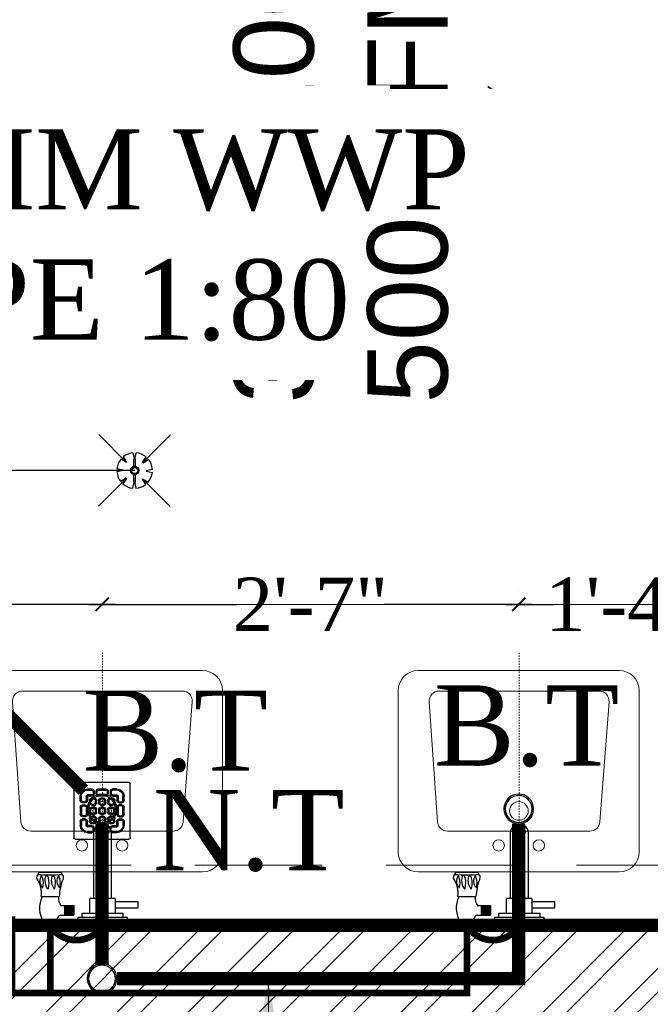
# Model space of a CAD drawing. Header units: inches. Extents: x 105152 to 158499, y 12149 to 30915.
# Tile 218 of 256: x 127166 to 127213, y 21437 to 21511. Entities that reach past the tile are written whole.
import ezdxf

# ---------------------------------------------------------------- set-up
doc = ezdxf.new("R2010")
doc.units = ezdxf.units.IN
doc.header["$MEASUREMENT"] = 0
doc.header["$PDMODE"] = 34
doc.linetypes.add('DASHED2', pattern=[0.375, 0.25, -0.125])
doc.linetypes.add('HIDDEN', pattern=[0.375, 0.25, -0.125])
for name, color, linetype, lineweight in [('AR - PLAN', 251, 'Continuous', 5), ('BEAM', 173, 'Continuous', 5), ('CENTER', 46, 'DASHED2', 9), ('COVERAGE ', 251, 'Continuous', 5), ('DRAINAGE ', 7, 'Continuous', 9), ('EXHAUST AIR DUCT', 13, 'Continuous', 35), ('FIRE', 1, 'Continuous', 25), ('FLOOR RAISE', 4, 'Continuous', 5), ('HVAC SERVICE', 1, 'Continuous', 35), ('HVAC TEXT PP', 104, 'Continuous', 20), ('PD_BRICK WALL_115', 134, 'Continuous', 30), ('PD_FIXTURE', 21, 'Continuous', 25), ('PD_HATCH', 45, 'Continuous', 9), ('PL. FICTURE', 4, 'Continuous', 25), ('PP- 50DIA Soil Waste Sewer pipe', 54, 'Continuous', 25), ('PP- 75DIA Soil Waste Sewer pipe', 90, 'Continuous', 9), ('PP-Domestic  Cold Water Supply', 5, 'Continuous', 25), ('PP-TEXT', 7, 'Continuous', 40), ('PP-WWP', 3, 'Continuous', 25), ('SH-SPRINKLAR', 1, 'Continuous', 0), ('WATER SUPPLY ', 7, 'Continuous', 9)]:
    doc.layers.add(name, color=color, linetype=linetype, lineweight=lineweight)
for name, color, linetype in [('PD_025_TEXT', 61, 'Continuous'), ('PP--DIM', 7, 'Continuous'), ('PP-SPRINKLER', 1, 'Continuous')]:
    doc.layers.add(name, color=color, linetype=linetype)
doc.styles.add('Arial', font='GOTHIC.TTF')
doc.styles.get("Standard").update_dxf_attribs({"font": 'arial.ttf', "height": 6})
doc.styles.add('style1', font='arial.ttf', dxfattribs={"height": 500})
doc.styles.add('TIMES NEW ROMAN', font='times.ttf')
doc.dimstyles.new('PP-DIM', dxfattribs={"dimtxt": 4, "dimasz": 1, "dimexe": 1, "dimexo": 1, "dimgap": 0.09, "dimtad": 0, "dimdec": 0, "dimzin": 0, "dimdsep": 46, "dimlunit": 4, "dimtxsty": 'TIMES NEW ROMAN', "dimblk": 'ARCHTICK', "dimcen": 0.09, "dimdle": 1, "dimclrd": 256, "dimclre": 256, "dimclrt": 256, "dimadec": 0, "dimazin": 0, "dimtfac": 1, "dimtdec": 4, "dimtofl": 0, "dimtmove": 1, "dimatfit": 3, "dimfxl": 1, "dimtolj": 1, "dimtzin": 0, "dimlwd": -1, "dimlwe": -1, "dimarcsym": 0})

# ---------------------------------------------------------------- blocks, each defined once
blk = doc.blocks.new('PP-CEILING PENDANT')
at = {"layer": 'COVERAGE ', "color": 8, "lineweight": 5}
blk.add_circle((0, 0), 1700, dxfattribs=at)
at = {"layer": 'SH-SPRINKLAR', "lineweight": -3}
for p, q in [((-16.9, 17), (-75.6, 75.8)), ((17.2, 16.7), (75.4, 75)), ((-17.1, 16.7), (-28.7, 24.1)), ((-16.6, 17.3), (-23.9, 28.9)), ((-0.4, 24), (-3.4, 37.3)), ((-1.5, 8.9), (-1.5, 23.9)), ((0.6, 24), (3.5, 37.3)), ((1.5, 8.9), (1.5, 23.9)), ((16.8, 17.2), (24.1, 28.7)), ((17.6, 16.3), (29.1, 23.7)), ((-24, 0.1), (-37.4, -2.9)), ((-24, 0.8), (-37.3, 3.8)), ((23.9, -0.1), (37.4, 2.9)), ((-17.5, -16.3), (-76.5, -75.3)), ((-17.8, -16.1), (-29.3, -23.4)), ((-17.3, -16.6), (-24.7, -28.2)), ((-1.5, -23.9), (-1.5, -8.9)), ((1.5, -23.9), (1.5, -8.9)), ((15.8, -18), (23.1, -29.5)), ((16.2, -17.7), (74.6, -76.1)), ((16.6, -17.3), (28.2, -24.7)), ((23.9, -1.3), (37.3, -4.2)), ((-1.5, -23.9), (-4.5, -37.2)), ((-0.6, -24), (2.3, -37.4))]:
    blk.add_line(p, q, dxfattribs=at)
for centre, major_axis, start_param, end_param in [((0, 0), (26.5, 26.5), 1.657505, 2.255676), ((0, 0), (-26.5, 26.5), 5.588406, 6.189787), ((0, 23.4), (1.12, 1.12), 5.863873, 8.273293), ((0, 0), (-26.5, 26.5), 4.798644, 5.40368), ((0, 0), (26.5, 26.5), 5.57395, 6.180955), ((0, 0), (0.02, 8.87), 5.497787, 11.780972), ((0, 0), (0.02, 6.56), 5.497787, 11.780972), ((0, 0), (-26.5, 26.5), 0.862204, 1.45951), ((0, 0), (26.5, 26.5), 4.778634, 5.384791), ((0, 0), (-26.5, 26.5), 1.637496, 2.236801), ((0, -23.4), (1.12, 1.12), 2.722281, 5.131701), ((0, 0), (-26.5, 26.5), 2.418515, 3.021492)]:
    blk.add_ellipse(centre, major_axis=major_axis, ratio=1, start_param=start_param, end_param=end_param, dxfattribs=at)
blk = doc.blocks.new('HVAC SERVICE')
at = {"layer": 'EXHAUST AIR DUCT'}
for p, q in [((1016.865, -57.898, 0), (1016.865, -121.677, 0)), ((1028.865, -57.898, 0), (1028.865, -121.677, 0)), ((1032.563, -99.106, 0), (1028.865, -96.627, 0)), ((1028.865, -105.106, 0), (1028.865, -99.106, 0)), ((1094.52, -99.106, 0), (1032.563, -99.106, 0)), ((1032.563, -105.106, 0), (1032.563, -99.106, 0)), ((1094.52, -105.106, 0), (1028.865, -105.106, 0))]:
    blk.add_line(p, q, dxfattribs=at)
at = {"layer": 'HVAC TEXT PP', "insert": (1010.123, -120.49, 0), "char_height": 6, "attachment_point": 1, "rotation": 90, "bg_fill": 2}
blk.add_mtext_dynamic_manual_height_columns('\\pxql;300X200MM\\P500 CFM ', width=135.31116, gutter_width=50, heights=[-16], dxfattribs=at)
blk = doc.blocks.new('_ArchTick')
at = {"color": 0, "linetype": 'ByBlock', "const_width": 0.15}
blk.add_lwpolyline([(-0.5, -0.5), (0.5, 0.5)], dxfattribs=at)
blk = doc.blocks.new('*D783')
at = {"layer": 'Defpoints', "color": 0}
for p in [(581.862, 190.216), (612.987, 190.216), (612.987, 190.216)]:
    blk.add_point(p, dxfattribs=at)
at = {"layer": 'PP--DIM', "ltscale": 12}
for p, q in [((581.862, 191.216), (581.862, 191.216)), ((612.987, 191.216), (612.987, 191.216)), ((580.862, 190.216), (591.92, 190.216)), ((613.987, 190.216), (602.929, 190.216))]:
    blk.add_line(p, q, dxfattribs=at)
at = {"layer": 'PP--DIM', "rotation": 180}
blk.add_blockref('_ArchTick', (581.862, 190.216), dxfattribs=at)
at = {"layer": 'PP--DIM'}
blk.add_blockref('_ArchTick', (612.987, 190.216), dxfattribs=at)
at = {"layer": 'PP--DIM', "insert": (597.425, 190.216), "char_height": 4, "attachment_point": 5, "style": 'TIMES NEW ROMAN'}
blk.add_mtext('\\A1;2\'-7"', dxfattribs=at)
blk = doc.blocks.new('*D784')
at = {"layer": 'Defpoints', "color": 0}
for p in [(612.987, 190.216), (644.108, 190.216), (644.108, 190.216)]:
    blk.add_point(p, dxfattribs=at)
at = {"layer": 'PP--DIM', "ltscale": 12}
for p, q in [((612.987, 191.216), (612.987, 191.216)), ((644.108, 191.216), (644.108, 191.216)), ((611.987, 190.216), (623.043, 190.216)), ((645.108, 190.216), (634.052, 190.216))]:
    blk.add_line(p, q, dxfattribs=at)
at = {"layer": 'PP--DIM', "rotation": 180}
blk.add_blockref('_ArchTick', (612.987, 190.216), dxfattribs=at)
at = {"layer": 'PP--DIM'}
blk.add_blockref('_ArchTick', (644.108, 190.216), dxfattribs=at)
at = {"layer": 'PP--DIM', "insert": (628.548, 190.216), "char_height": 4, "attachment_point": 5, "style": 'TIMES NEW ROMAN'}
blk.add_mtext('\\A1;2\'-7"', dxfattribs=at)
blk = doc.blocks.new('*D785')
at = {"layer": 'Defpoints', "color": 0}
for p in [(644.108, 190.216), (659.664, 190.216), (659.664, 190.216)]:
    blk.add_point(p, dxfattribs=at)
at = {"layer": 'PP--DIM', "ltscale": 12}
for p, q in [((644.108, 191.216), (644.108, 191.216)), ((659.664, 191.216), (659.664, 191.216)), ((643.108, 190.216), (646.664, 190.216)), ((660.664, 190.216), (657.108, 190.216))]:
    blk.add_line(p, q, dxfattribs=at)
at = {"layer": 'PP--DIM', "rotation": 180}
blk.add_blockref('_ArchTick', (644.108, 190.216), dxfattribs=at)
at = {"layer": 'PP--DIM'}
blk.add_blockref('_ArchTick', (659.664, 190.216), dxfattribs=at)
at = {"layer": 'PP--DIM', "insert": (651.886, 190.216), "char_height": 4, "attachment_point": 5, "style": 'TIMES NEW ROMAN'}
blk.add_mtext('\\A1;1\'-4"', dxfattribs=at)
blk = doc.blocks.new('PP-SINGLE TAP BASIN')
at = {"layer": 'CENTER', "linetype": 'DASHED2'}
blk.add_line((457.2, 0), (0, 0), dxfattribs=at)
at = {"layer": 'PL. FICTURE', "color": 4}
for p, q in [((0, 101), (0, 74.4)), ((5.9, 101), (0, 101)), ((5.9, 74.4), (5.9, 101)), ((48.4, 102.8), (48.4, 72.7)), ((89.4, 106.7), (89.4, 69.2)), ((-6.8, 78.4), (-6.8, 96.4)), ((5.8, 96.4), (-6.8, 96.4)), ((-6.8, 87.4), (0, 87.4)), ((-5.6, 96.4), (-5.6, 78.4)), ((-4.5, 96.4), (-4.5, 78.4)), ((-3.4, 96.4), (-3.4, 78.4)), ((-2.3, 96.4), (-2.3, 78.4)), ((-1.1, 96.4), (-1.1, 78.4)), ((0, 78.4), (-6.8, 78.4)), ((5.9, 78.4), (-6.8, 78.4)), ((0, 74.4), (5.9, 74.4)), ((17.1, 69.9), (17.1, 48.2)), ((33.2, 70), (33.2, 48.2)), ((33.2, 63.9), (17.1, 63.9)), ((33.2, 61.9), (17.1, 61.9)), ((33.2, 60), (17.1, 60)), ((33.2, 58), (17.1, 58)), ((33.2, 56), (17.1, 56)), ((33.2, 54.1), (17.1, 54.1)), ((33.2, 52.1), (17.1, 52.1)), ((33.2, 50.1), (17.1, 50.1)), ((33.2, 50.1), (17.1, 50.1)), ((33.2, 48.2), (17.1, 48.2))]:
    blk.add_line(p, q, dxfattribs=at)
at = {"layer": 'PL. FICTURE'}
for p, q in [((20.4, 21.2), (45.4, 21.2)), ((45.4, -21.2), (45.4, 21.2)), ((154.8, 15.2), (45.4, 15.2)), ((45.4, -15.2), (154.8, -15.2)), ((45.4, -21.2), (20.4, -21.2))]:
    blk.add_line(p, q, dxfattribs=at)
at = {"layer": 'PL. FICTURE', "linetype": 'Continuous'}
blk.add_lwpolyline([(0, 41.7), (0, -41.7), (13.1, -41.7), (13.1, 41.7)], close=True, dxfattribs=at)
at = {"layer": 'PL. FICTURE'}
for points in [[(13.1, 34.2), (20.4, 34.2), (20.4, -34.2), (13.1, -34.2)], [(39.4, -21.2), (29.4, -21.2), (29.4, -59.4), (39.4, -59.4)]]:
    blk.add_lwpolyline(points, close=True, dxfattribs=at)
at = {"layer": 'PL. FICTURE', "color": 4}
for centre, radius, start, end in [((29.4, 60.7), 45, 64.9956, 121.5797), ((53.5, 146.8), 44.3, 263.3195, 304.5359), ((74.6, 88.1), 17.1, 57.6622, 132.7666), ((71.4, 124.1), 24.9, 250.2963, 290.4807), ((80.6, 104.9), 5.77, 31.4335, 109.9133), ((78.9, 107.8), 7.06, 279.3347, 312.6985), ((439.5, 88.1), 354.5, 176.8113, 183.3087), ((91.4, 120.6), 14, 245.192, 261.5484), ((62.1, 91.8), 0.911, 112.3068, 247.6932), ((76.3, 68.5), 28.2, 90.6273, 120.998), ((71.2, 123.1), 33.5, 253.6094, 285.3435), ((76.3, 57.8), 28.2, 90.6273, 120.998), ((75.8, 75.8), 20.9, 66.6687, 89.4909), ((75.8, 65.1), 20.9, 66.6687, 89.4909), ((77.3, 97.5), 7.26, 292.6508, 339.7025), ((77.3, 86.8), 7.26, 292.6508, 339.7025), ((8.4, 67.9), 8.91, 13.5129, 106.5185), ((46.7, 49.8), 24.3, 86.0586, 123.9894), ((43.9, -19.2), 92, 68.3225, 87.2128), ((62.1, 81.1), 0.911, 112.3068, 247.6932), ((71.2, 112.4), 33.5, 253.6094, 285.3435), ((74.5, 59.5), 17.1, 57.6622, 132.7666), ((71.3, 95.5), 24.9, 250.2963, 290.4807), ((81.1, 70.7), 5.39, 233.9467, 326.4616), ((78.8, 79.2), 7.06, 279.3347, 312.6985), ((83.8, 77.9), 10.3, 279.9211, 302.8376)]:
    blk.add_arc(centre, radius, start, end, dxfattribs=at)
at = {"layer": 'PL. FICTURE'}
for radius in [15.2, 15.2, 11]:
    blk.add_arc((154.8, 0), radius, 270, 90, dxfattribs=at)
blk = doc.blocks.new('BT-PP')
for radius in [37.5, 33.8]:
    blk.add_circle((0, 0), radius)
blk = doc.blocks.new('PP-GRATING')
at = {"linetype": 'Continuous'}
for p, q in [((-53.1, -49.4), (-53.1, 49.4)), ((-49.7, 52.9), (49.7, 52.9)), ((-27.6, 40.7), (-27.6, 38.6)), ((-19.6, 40.7), (-27.6, 40.7)), ((-19.6, 38.6), (-27.6, 38.6)), ((-19.6, 38.6), (-19.6, 40.7)), ((-7.1, 38.6), (-7.1, 40.7)), ((-7.1, 40.7), (6.5, 40.7)), ((-7.1, 38.6), (6.5, 38.6)), ((6.5, 40.7), (6.5, 38.6)), ((19, 40.7), (27, 40.7)), ((19, 38.6), (19, 40.7)), ((19, 38.6), (27, 38.6)), ((27, 40.7), (27, 38.6)), ((52.6, 50), (52.6, -48.9)), ((-38.9, 27.3), (-41, 27.3)), ((-41, 27.3), (-41, 19.3)), ((-38.9, 19.3), (-41, 19.3)), ((-38.9, 27.3), (-38.9, 19.3)), ((-29.8, 19.3), (-29.8, 27.3)), ((-27.8, 27.3), (-29.8, 27.3)), ((-29.8, 19.3), (-27.8, 19.3)), ((-27.8, 19.3), (-27.8, 27.3)), ((-27.6, 29.6), (-27.6, 27.5)), ((-27.6, 29.6), (-19.6, 29.6)), ((-27.6, 27.5), (-19.6, 27.5)), ((-23.9, 14.8), (-23.9, 19.3)), ((-21.9, 19.3), (-23.9, 19.3)), ((-21.9, 14.8), (-21.9, 19.3)), ((-19.6, 27.5), (-19.6, 29.6)), ((-19.6, 23.6), (-15.1, 23.6)), ((-19.6, 21.6), (-19.6, 23.6)), ((-19.6, 21.6), (-15.1, 21.6)), ((-17.3, 31.8), (-17.3, 36.4)), ((-15.3, 36.4), (-17.3, 36.4)), ((-17.3, 31.8), (-15.3, 31.8)), ((-15.3, 31.8), (-15.3, 36.4)), ((-15.1, 23.6), (-15.1, 21.6)), ((-12.8, 19.3), (-12.8, 14.8)), ((-10.7, 19.3), (-12.8, 19.3)), ((-11.4, 36.4), (-11.4, 31.8)), ((-9.4, 36.4), (-11.4, 36.4)), ((-11.4, 31.8), (-9.4, 31.8)), ((-10.7, 19.3), (-10.7, 14.8)), ((-9.4, 36.4), (-9.4, 31.8)), ((-7.1, 29.6), (6.5, 29.6)), ((-7.1, 29.6), (-7.1, 27.5)), ((-7.1, 27.5), (6.5, 27.5)), ((-6.9, 14.8), (-6.9, 19.3)), ((-4.8, 19.3), (-6.9, 19.3)), ((-4.8, 14.8), (-4.8, 19.3)), ((-2.6, 23.6), (2, 23.6)), ((-2.6, 21.6), (-2.6, 23.6)), ((-2.6, 21.6), (2, 21.6)), ((2, 23.6), (2, 21.6)), ((4.3, 19.3), (4.3, 14.8)), ((6.3, 19.3), (4.3, 19.3)), ((6.3, 19.3), (6.3, 14.8)), ((6.5, 29.6), (6.5, 27.5)), ((8.8, 31.8), (8.8, 36.4)), ((10.9, 36.4), (8.8, 36.4)), ((8.8, 31.8), (10.9, 31.8)), ((10.2, 14.8), (10.2, 19.3)), ((12.2, 19.3), (10.2, 19.3)), ((10.9, 31.8), (10.9, 36.4)), ((12.2, 14.8), (12.2, 19.3)), ((14.5, 23.6), (19, 23.6)), ((14.5, 21.6), (14.5, 23.6)), ((14.5, 21.6), (19, 21.6)), ((14.7, 31.8), (14.7, 36.4)), ((14.7, 36.4), (16.8, 36.4)), ((16.8, 31.8), (14.7, 31.8)), ((16.8, 31.8), (16.8, 36.4)), ((27, 29.6), (19, 29.6)), ((19, 27.5), (19, 29.6)), ((27, 27.5), (19, 27.5)), ((19, 23.6), (19, 21.6)), ((21.3, 19.3), (21.3, 14.8)), ((23.4, 19.3), (21.3, 19.3)), ((23.4, 19.3), (23.4, 14.8)), ((27, 29.6), (27, 27.5)), ((27.2, 19.3), (27.2, 27.3)), ((27.2, 27.3), (29.3, 27.3)), ((29.3, 19.3), (27.2, 19.3)), ((29.3, 19.3), (29.3, 27.3)), ((38.4, 27.3), (38.4, 19.3)), ((38.4, 27.3), (40.4, 27.3)), ((38.4, 19.3), (40.4, 19.3)), ((40.4, 27.3), (40.4, 19.3)), ((-41, 6.8), (-41, -6.8)), ((-38.9, 6.8), (-41, 6.8)), ((-38.9, 6.8), (-38.9, -6.8)), ((-36.7, 17), (-32.1, 17)), ((-36.7, 17), (-36.7, 15)), ((-36.7, 15), (-32.1, 15)), ((-32.1, 11.1), (-36.7, 11.1)), ((-36.7, 11.1), (-36.7, 9.1)), ((-32.1, 9.1), (-36.7, 9.1)), ((-32.1, 9.1), (-32.1, 11.1)), ((-29.8, -6.8), (-29.8, 6.8)), ((-29.8, 6.8), (-27.8, 6.8)), ((-27.8, -6.8), (-27.8, 6.8)), ((-21.9, 14.8), (-23.9, 14.8)), ((-23.9, -2.3), (-23.9, 2.3)), ((-21.9, 2.3), (-23.9, 2.3)), ((-21.9, -2.3), (-21.9, 2.3)), ((-15.1, 12.5), (-19.6, 12.5)), ((-19.6, 12.5), (-19.6, 10.5)), ((-15.1, 10.5), (-19.6, 10.5)), ((-19.6, 6.6), (-15.1, 6.6)), ((-19.6, 4.5), (-19.6, 6.6)), ((-19.6, 4.5), (-15.1, 4.5)), ((-15.1, 12.5), (-15.1, 10.5)), ((-15.1, 6.6), (-15.1, 4.5)), ((-12.8, 14.8), (-10.7, 14.8)), ((-12.8, 2.3), (-12.8, -2.3)), ((-10.7, 2.3), (-12.8, 2.3)), ((-10.7, 2.3), (-10.7, -2.3)), ((-4.8, 14.8), (-6.9, 14.8)), ((-6.9, -2.3), (-6.9, 2.3)), ((-4.8, 2.3), (-6.9, 2.3)), ((-4.8, -2.3), (-4.8, 2.3)), ((2, 12.5), (-2.6, 12.5)), ((-2.6, 12.5), (-2.6, 10.5)), ((2, 10.5), (-2.6, 10.5)), ((-2.6, 6.6), (2, 6.6)), ((-2.6, 4.5), (-2.6, 6.6)), ((-2.6, 4.5), (2, 4.5)), ((2, 12.5), (2, 10.5)), ((2, 6.6), (2, 4.5)), ((4.3, 14.8), (6.3, 14.8)), ((4.3, 2.3), (4.3, -2.3)), ((6.3, 2.3), (4.3, 2.3)), ((6.3, 2.3), (6.3, -2.3)), ((12.2, 14.8), (10.2, 14.8)), ((10.2, -2.3), (10.2, 2.3)), ((12.2, 2.3), (10.2, 2.3)), ((12.2, -2.3), (12.2, 2.3)), ((19, 12.5), (14.5, 12.5)), ((14.5, 12.5), (14.5, 10.5)), ((19, 10.5), (14.5, 10.5)), ((14.5, 6.6), (19, 6.6)), ((14.5, 4.5), (14.5, 6.6)), ((14.5, 4.5), (19, 4.5)), ((19, 12.5), (19, 10.5)), ((19, 6.6), (19, 4.5)), ((21.3, 14.8), (23.4, 14.8)), ((21.3, 2.3), (21.3, -2.3)), ((23.4, 2.3), (21.3, 2.3)), ((23.4, 2.3), (23.4, -2.3)), ((27.2, -6.8), (27.2, 6.8)), ((29.3, 6.8), (27.2, 6.8)), ((29.3, -6.8), (29.3, 6.8)), ((36.1, 17), (31.5, 17)), ((36.1, 15), (31.5, 15)), ((31.5, 11.1), (36.1, 11.1)), ((31.5, 9.1), (31.5, 11.1)), ((31.5, 9.1), (36.1, 9.1)), ((36.1, 17), (36.1, 15)), ((36.1, 11.1), (36.1, 9.1)), ((38.4, 6.8), (38.4, -6.8)), ((38.4, 6.8), (40.4, 6.8)), ((40.4, 6.8), (40.4, -6.8)), ((-41, -6.8), (-38.9, -6.8)), ((-36.7, -9.1), (-32.1, -9.1)), ((-36.7, -9.1), (-36.7, -11.1)), ((-36.7, -11.1), (-32.1, -11.1)), ((-36.7, -17), (-36.7, -15)), ((-36.7, -15), (-32.1, -15)), ((-36.7, -17), (-32.1, -17)), ((-32.1, -9.1), (-32.1, -11.1)), ((-29.8, -6.8), (-27.8, -6.8)), ((-21.9, -2.3), (-23.9, -2.3)), ((-23.9, -19.3), (-23.9, -14.8)), ((-21.9, -14.8), (-23.9, -14.8)), ((-21.9, -19.3), (-21.9, -14.8)), ((-15.1, -4.5), (-19.6, -4.5)), ((-19.6, -4.5), (-19.6, -6.6)), ((-15.1, -6.6), (-19.6, -6.6)), ((-19.6, -10.5), (-15.1, -10.5)), ((-19.6, -12.5), (-19.6, -10.5)), ((-19.6, -12.5), (-15.1, -12.5)), ((-15.1, -4.5), (-15.1, -6.6)), ((-15.1, -10.5), (-15.1, -12.5)), ((-12.8, -2.3), (-10.7, -2.3)), ((-12.8, -14.8), (-12.8, -19.3)), ((-10.7, -14.8), (-12.8, -14.8)), ((-10.7, -14.8), (-10.7, -19.3)), ((-4.8, -2.3), (-6.9, -2.3)), ((-6.9, -19.3), (-6.9, -14.8)), ((-4.8, -14.8), (-6.9, -14.8)), ((-4.8, -19.3), (-4.8, -14.8)), ((2, -4.5), (-2.6, -4.5)), ((-2.6, -4.5), (-2.6, -6.6)), ((2, -6.6), (-2.6, -6.6)), ((-2.6, -10.5), (2, -10.5)), ((-2.6, -12.5), (-2.6, -10.5)), ((-2.6, -12.5), (2, -12.5)), ((2, -4.5), (2, -6.6)), ((2, -10.5), (2, -12.5)), ((4.3, -2.3), (6.3, -2.3)), ((4.3, -14.8), (4.3, -19.3)), ((6.3, -14.8), (4.3, -14.8)), ((6.3, -14.8), (6.3, -19.3)), ((12.2, -2.3), (10.2, -2.3)), ((10.2, -19.3), (10.2, -14.8)), ((12.2, -14.8), (10.2, -14.8)), ((12.2, -19.3), (12.2, -14.8)), ((19, -4.5), (14.5, -4.5)), ((14.5, -4.5), (14.5, -6.6)), ((19, -6.6), (14.5, -6.6)), ((14.5, -10.5), (19, -10.5)), ((14.5, -12.5), (14.5, -10.5)), ((14.5, -12.5), (19, -12.5)), ((19, -4.5), (19, -6.6)), ((19, -10.5), (19, -12.5)), ((21.3, -2.3), (23.4, -2.3)), ((21.3, -14.8), (21.3, -19.3)), ((23.4, -14.8), (21.3, -14.8)), ((23.4, -14.8), (23.4, -19.3)), ((29.3, -6.8), (27.2, -6.8)), ((36.1, -9.1), (31.5, -9.1)), ((31.5, -9.1), (31.5, -11.1)), ((36.1, -11.1), (31.5, -11.1)), ((36.1, -15), (31.5, -15)), ((36.1, -17), (31.5, -17)), ((36.1, -9.1), (36.1, -11.1)), ((36.1, -17), (36.1, -15)), ((40.4, -6.8), (38.4, -6.8)), ((-41, -27.3), (-41, -19.3)), ((-38.9, -19.3), (-41, -19.3)), ((-38.9, -27.3), (-41, -27.3)), ((-38.9, -27.3), (-38.9, -19.3)), ((-29.8, -19.3), (-27.8, -19.3)), ((-29.8, -19.3), (-29.8, -27.3)), ((-27.8, -27.3), (-29.8, -27.3)), ((-27.8, -19.3), (-27.8, -27.3)), ((-27.6, -27.5), (-19.6, -27.5)), ((-27.6, -29.6), (-27.6, -27.5)), ((-27.6, -29.6), (-19.6, -29.6)), ((-21.9, -19.3), (-23.9, -19.3)), ((-15.1, -21.6), (-19.6, -21.6)), ((-19.6, -21.6), (-19.6, -23.6)), ((-15.1, -23.6), (-19.6, -23.6)), ((-19.6, -27.5), (-19.6, -29.6)), ((-17.3, -31.8), (-17.3, -36.4)), ((-17.3, -31.8), (-15.3, -31.8)), ((-15.3, -36.4), (-17.3, -36.4)), ((-15.3, -31.8), (-15.3, -36.4)), ((-15.1, -21.6), (-15.1, -23.6)), ((-12.8, -19.3), (-10.7, -19.3)), ((-11.4, -36.4), (-11.4, -31.8)), ((-11.4, -31.8), (-9.4, -31.8)), ((-9.4, -36.4), (-11.4, -36.4)), ((-9.4, -36.4), (-9.4, -31.8)), ((-7.1, -27.5), (6.5, -27.5)), ((-7.1, -29.6), (-7.1, -27.5)), ((-7.1, -29.6), (6.5, -29.6)), ((-4.8, -19.3), (-6.9, -19.3)), ((2, -21.6), (-2.6, -21.6)), ((-2.6, -21.6), (-2.6, -23.6)), ((2, -23.6), (-2.6, -23.6)), ((2, -21.6), (2, -23.6)), ((4.3, -19.3), (6.3, -19.3)), ((6.5, -29.6), (6.5, -27.5)), ((8.8, -31.8), (8.8, -36.4)), ((8.8, -31.8), (10.9, -31.8)), ((8.8, -36.4), (10.9, -36.4)), ((12.2, -19.3), (10.2, -19.3)), ((10.9, -31.8), (10.9, -36.4)), ((19, -21.6), (14.5, -21.6)), ((14.5, -21.6), (14.5, -23.6)), ((19, -23.6), (14.5, -23.6)), ((14.7, -31.8), (14.7, -36.4)), ((16.8, -31.8), (14.7, -31.8)), ((14.7, -36.4), (16.8, -36.4)), ((16.8, -31.8), (16.8, -36.4)), ((19, -21.6), (19, -23.6)), ((27, -27.5), (19, -27.5)), ((19, -27.5), (19, -29.6)), ((27, -29.6), (19, -29.6)), ((21.3, -19.3), (23.4, -19.3)), ((27, -29.6), (27, -27.5)), ((27.2, -19.3), (27.2, -27.3)), ((29.3, -19.3), (27.2, -19.3)), ((27.2, -27.3), (29.3, -27.3)), ((29.3, -19.3), (29.3, -27.3)), ((38.4, -19.3), (40.4, -19.3)), ((38.4, -27.3), (38.4, -19.3)), ((38.4, -27.3), (40.4, -27.3)), ((40.4, -27.3), (40.4, -19.3)), ((49.2, -52.3), (-50.3, -52.3)), ((-27.6, -40.7), (-27.6, -38.6)), ((-19.6, -38.6), (-27.6, -38.6)), ((-19.6, -40.7), (-27.6, -40.7)), ((-19.6, -38.6), (-19.6, -40.7)), ((6.5, -38.6), (-7.1, -38.6)), ((-7.1, -38.6), (-7.1, -40.7)), ((6.5, -40.7), (-7.1, -40.7)), ((6.5, -38.7), (6.5, -40.7)), ((19, -38.6), (19, -40.7)), ((19, -38.6), (27, -38.6)), ((19, -40.7), (27, -40.7)), ((27, -40.7), (27, -38.6))]:
    blk.add_line(p, q, dxfattribs=at)
for centre, radius, start, end in [((-49.7, 49.4), 3.41, 90, 180), ((-27.6, 27.3), 13.4, 90, 180), ((-27.6, 27.3), 11.4, 90, 180), ((-19.6, 36.4), 4.32, 360, 90), ((-19.6, 36.4), 2.27, 360, 90), ((-7.1, 36.4), 4.32, 90, 180), ((-7.1, 36.4), 2.27, 90, 180), ((6.5, 36.4), 4.32, 360, 90), ((6.5, 36.4), 2.27, 360, 90), ((19, 36.4), 4.32, 90, 180), ((19, 36.4), 2.27, 90, 180), ((27, 27.3), 13.4, 0, 90), ((27, 27.3), 11.4, 0, 90), ((49.7, 50), 2.84, 360, 90), ((-36.7, 19.3), 4.32, 180, 270), ((-36.7, 19.3), 2.27, 180, 270), ((-32.1, 19.3), 4.32, 270, 360), ((-32.1, 19.3), 2.27, 270, 360), ((-27.6, 27.3), 2.27, 90, 180), ((-27.6, 27.3), 0.227, 90, 180), ((-19.6, 19.3), 4.32, 90, 180), ((-19.6, 19.3), 2.27, 90, 180), ((-19.6, 19.3), 2.27, 90, 180), ((-19.6, 31.8), 4.32, 270, 360), ((-19.6, 31.8), 2.27, 270, 360), ((-15.1, 19.3), 4.32, 360, 90), ((-15.1, 19.3), 2.27, 360, 90), ((-7.1, 31.8), 4.32, 180, 270), ((-7.1, 31.8), 2.27, 180, 270), ((-2.6, 19.3), 4.32, 90, 180), ((-2.6, 19.3), 2.27, 90, 180), ((-2.6, 19.3), 2.27, 90, 180), ((2, 19.3), 4.32, 360, 90), ((2, 19.3), 2.27, 360, 90), ((6.5, 31.8), 4.32, 270, 360), ((6.5, 31.8), 2.27, 270, 360), ((14.5, 19.3), 4.32, 90, 180), ((14.5, 19.3), 2.27, 90, 180), ((19, 31.8), 4.32, 180, 270), ((19, 31.8), 2.27, 180, 270), ((19, 19.3), 4.32, 360, 90), ((19, 19.3), 2.27, 360, 90), ((27, 27.3), 2.27, 0, 90), ((27, 27.3), 0.227, 0, 90), ((31.5, 19.3), 4.32, 180, 270), ((31.5, 19.3), 2.27, 180, 270), ((36.1, 19.3), 2.27, 270, 0), ((36.1, 19.3), 4.32, 270, 0), ((-36.7, 6.8), 4.32, 90, 180), ((-36.7, 6.8), 2.27, 90, 180), ((-32.1, 6.8), 4.32, 360, 90), ((-32.1, 6.8), 2.27, 360, 90), ((-19.6, 14.8), 4.32, 180, 270), ((-19.6, 2.3), 4.32, 90, 180), ((-19.6, 14.8), 2.27, 180, 270), ((-19.6, 2.3), 2.27, 90, 180), ((-19.6, 2.3), 2.27, 90, 180), ((-15.1, 14.8), 2.27, 270, 360), ((-15.1, 14.8), 4.32, 270, 0), ((-15.1, 2.3), 4.32, 360, 90), ((-15.1, 2.3), 2.27, 360, 90), ((-2.6, 14.8), 4.32, 180, 270), ((-2.6, 2.3), 4.32, 90, 180), ((-2.6, 14.8), 2.27, 180, 270), ((-2.6, 2.3), 2.27, 90, 180), ((-2.6, 2.3), 2.27, 90, 180), ((2, 14.8), 2.27, 270, 0), ((2, 14.8), 4.32, 270, 0), ((2, 2.3), 4.32, 360, 90), ((2, 2.3), 2.27, 360, 90), ((14.5, 14.8), 4.32, 180, 270), ((14.5, 2.3), 4.32, 90, 180), ((14.5, 14.8), 2.27, 180, 270), ((14.5, 2.3), 2.27, 90, 180), ((14.5, 2.3), 2.27, 90, 180), ((19, 14.8), 2.27, 270, 0), ((19, 14.8), 4.32, 270, 0), ((19, 2.3), 4.32, 360, 90), ((19, 2.3), 2.27, 360, 90), ((31.5, 6.8), 4.32, 90, 180), ((31.5, 6.8), 2.27, 90, 180), ((36.1, 6.8), 4.32, 360, 90), ((36.1, 6.8), 2.27, 360, 90), ((-36.7, -6.8), 4.32, 180, 270), ((-36.7, -19.3), 4.32, 90, 180), ((-36.7, -6.8), 2.27, 180, 270), ((-36.7, -19.3), 2.27, 90, 180), ((-32.1, -6.8), 4.32, 270, 360), ((-32.1, -6.8), 2.27, 270, 360), ((-32.1, -19.3), 4.32, 360, 90), ((-32.1, -19.3), 2.27, 360, 90), ((-19.6, -2.3), 4.32, 180, 270), ((-19.6, -14.8), 4.32, 90, 180), ((-19.6, -2.3), 2.27, 180, 270), ((-19.6, -14.8), 2.27, 90, 180), ((-19.6, -14.8), 2.27, 90, 180), ((-15.1, -2.3), 2.27, 270, 360), ((-15.1, -2.3), 4.32, 270, 0), ((-15.1, -14.8), 4.32, 360, 90), ((-15.1, -14.8), 2.27, 360, 90), ((-2.6, -2.3), 4.32, 180, 270), ((-2.6, -14.8), 4.32, 90, 180), ((-2.6, -2.3), 2.27, 180, 270), ((-2.6, -14.8), 2.27, 90, 180), ((-2.6, -14.8), 2.27, 90, 180), ((2, -2.3), 2.27, 270, 0), ((2, -2.3), 4.32, 270, 0), ((2, -14.8), 4.32, 360, 90), ((2, -14.8), 2.27, 360, 90), ((14.5, -2.3), 4.32, 180, 270), ((14.5, -14.8), 4.32, 90, 180), ((14.5, -2.3), 2.27, 180, 270), ((14.5, -14.8), 2.27, 90, 180), ((14.5, -14.8), 2.27, 90, 180), ((19, -2.3), 2.27, 270, 0), ((19, -2.3), 4.32, 270, 0), ((19, -14.8), 4.32, 360, 90), ((19, -14.8), 2.27, 360, 90), ((31.5, -6.8), 4.32, 180, 270), ((31.5, -19.3), 4.32, 90, 180), ((31.5, -6.8), 2.27, 180, 270), ((31.5, -19.3), 2.27, 90, 180), ((36.1, -6.8), 2.27, 270, 0), ((36.1, -6.8), 4.32, 270, 0), ((36.1, -19.3), 4.32, 360, 90), ((36.1, -19.3), 2.27, 360, 90), ((-27.6, -27.3), 13.4, 180, 270), ((-27.6, -27.3), 11.4, 180, 270), ((-27.6, -27.3), 2.27, 180, 270), ((-27.6, -27.3), 0.227, 180, 270), ((-19.6, -19.3), 4.32, 180, 270), ((-19.6, -19.3), 2.27, 180, 270), ((-19.6, -31.8), 4.32, 360, 90), ((-19.6, -31.8), 2.27, 360, 90), ((-19.6, -36.4), 4.32, 270, 0), ((-19.6, -36.4), 2.27, 270, 0), ((-15.1, -19.3), 2.27, 270, 360), ((-15.1, -19.3), 4.32, 270, 0), ((-7.1, -31.8), 4.32, 90, 180), ((-7.1, -36.4), 4.32, 180, 270), ((-7.1, -31.8), 2.27, 90, 180), ((-7.1, -36.4), 2.27, 180, 270), ((-2.6, -19.3), 4.32, 180, 270), ((-2.6, -19.3), 2.27, 180, 270), ((2, -19.3), 2.27, 270, 0), ((2, -19.3), 4.32, 270, 0), ((6.5, -31.8), 4.32, 360, 90), ((6.5, -31.8), 2.27, 360, 90), ((6.6, -36.4), 2.27, 269.679, 359.679), ((6.6, -36.4), 4.32, 269.679, 359.679), ((14.5, -19.3), 4.32, 180, 270), ((14.5, -19.3), 2.27, 180, 270), ((19, -31.8), 4.32, 90, 180), ((19, -36.4), 4.32, 180, 270), ((19, -31.8), 2.27, 90, 180), ((19, -36.4), 2.27, 180, 270), ((19, -19.3), 2.27, 270, 0), ((19, -19.3), 4.32, 270, 0), ((27, -27.3), 2.27, 270, 360), ((27, -27.3), 0.227, 270, 360), ((27, -27.3), 13.4, 270, 360), ((27, -27.3), 11.4, 270, 360), ((-50.7, -49.8), 2.49, 171.2591, 278.7567), ((49.2, -48.9), 3.41, 270, 360)]:
    blk.add_arc(centre, radius, start, end, dxfattribs=at)
blk = doc.blocks.new('LV')
at = {"color": 251, "lineweight": 5}
for p, q in [((-254, 510.1), (254, 510.1)), ((-304.8, 50.8), (-304.8, 459.3)), ((-201, 458), (203.1, 458)), ((304.8, 459.3), (304.8, 50.8)), ((-205.3, 127), (-226.3, 430.8)), ((228.4, 430.6), (205.5, 126.8)), ((180.2, 103.5), (-180, 103.5)), ((254, 0), (-254, 0))]:
    blk.add_line(p, q, dxfattribs=at)
for centre, radius in [((0.4, 154.3), 23.6), ((-50.8, 67.2), 14.4), ((0, 67.2), 15.3), ((50.8, 67.2), 14.4)]:
    blk.add_circle(centre, radius, dxfattribs=at)
for centre, radius, start, end in [((-254, 459.3), 50.8, 90, 180), ((254, 459.3), 50.8, 0, 90), ((-201, 432.6), 25.4, 90, 184.2016), ((203.1, 432.6), 25.4, 355.4179, 90), ((-180, 128.9), 25.4, 184.2016, 270), ((180.2, 128.9), 25.4, 270, 355.4179), ((-254, 50.8), 50.8, 180, 270), ((254, 50.8), 50.8, 270, 0)]:
    blk.add_arc(centre, radius, start, end, dxfattribs=at)
blk = doc.blocks.new('FIRST FLOOR PLAN 0')
at = {"layer": 'PD_BRICK WALL_115', "color": 251, "lineweight": 5}
blk.add_line((-18, -159.5), (-213, -159.5), dxfattribs=at)
at = {"layer": 'PD_FIXTURE', "color": 251, "lineweight": 5, "ltscale": 12}
blk.add_line((-69, -135.5), (-193.5, -135.5), dxfattribs=at)
at = {"layer": 'PD_FIXTURE', "color": 251, "ltscale": 12, "xscale": 0.0295236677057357, "yscale": 0.0295236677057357, "zscale": 0.0295236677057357}
for p in [(-115.687, -155.5), (-84.562, -155.5)]:
    blk.add_blockref('LV', p, dxfattribs=at)
at = {"layer": 'PD_025_TEXT', "color": 251, "insert": (-227.89, -102.88), "char_height": 3, "width": 128.49522, "attachment_point": 1, "style": 'style1', "bg_fill": 2}
blk.add_mtext('\\pxqc;GENTS TOILET\\P19\'9" X 12\'6"', dxfattribs=at)
at = {"layer": 'PD_HATCH', "lineweight": 5}
h = blk.add_hatch(dxfattribs=at)
h.set_pattern_fill('ANSI32', color=251, scale=10)
h.set_pattern_definition([(45, (-1110.15, -834.2493), (-2.65165, 2.65165), []), (45, (-1108.3824, -834.2493), (-2.65165, 2.65165), [])])
h.paths.add_polyline_path([(-1107, -791.5), (-1116, -791.5), (-1116, -873), (-1107, -873)])
h.paths.add_polyline_path([(-745.5, -939), (-915, -939), (-915, -948), (-745.5, -948)])
h.paths.add_polyline_path([(-561, -939), (-730.5, -939), (-730.5, -948), (-561, -948)])
h.paths.add_polyline_path([(-1107, -75), (-1116, -75), (-1116, -156.5), (-1107, -156.5)])
h.paths.add_polyline_path([(-1107, -171.5), (-1116, -171.5), (-1116, -311.5), (-1107, -311.5)])
h.paths.add_polyline_path([(-1107, -326.5), (-1116, -326.5), (-1116, -466.5), (-1107, -466.5)])
h.paths.add_polyline_path([(-1107, -481.5), (-1116, -481.5), (-1116, -621.5), (-1107, -621.5)])
h.paths.add_polyline_path([(-1107, -636.5), (-1116, -636.5), (-1116, -776.5), (-1107, -776.5)])
h.paths.add_polyline_path([(-15, 0), (-181.5, 0), (-181.5, -9), (-15, -9)])
h.paths.add_polyline_path([(-196.5, 0), (-361.5, 0), (-361.5, -9), (-196.5, -9)])
h.paths.add_polyline_path([(-376.5, 0), (-546, 0), (-546, -9), (-376.5, -9)])
h.paths.add_polyline_path([(-561, 0), (-730.5, 0), (-730.5, -9), (-561, -9)])
h.paths.add_polyline_path([(-930, 0), (-1041, 0), (-1041, -9), (-930, -9)])
h.paths.add_polyline_path([(-1056, 0), (-1116, 0), (-1116, -60), (-1107, -60), (-1107, -9), (-1056, -9)])
h.paths.add_polyline_path([(-1107, -888), (-1116, -888), (-1116, -948), (-1056, -948), (-1056, -939), (-1107, -939)])
h.paths.add_polyline_path([(-930, -939), (-1041, -939), (-1041, -948), (-930, -948)])
h.paths.add_polyline_path([(-521.25, -939), (-546, -939), (-546, -948), (-521.25, -948)])
h.paths.add_polyline_path([(-376.5, -939), (-401.25, -939), (-401.25, -948), (-376.5, -948)])
h.paths.add_polyline_path([(-339, -939), (-361.5, -939), (-361.5, -948), (-339, -948)])
h.paths.add_polyline_path([(-196.5, -939), (-219, -939), (-219, -948), (-196.5, -948)])
h.paths.add_polyline_path([(-159, -939), (-181.5, -939), (-181.5, -948), (-159, -948)])
h.paths.add_polyline_path([(-15, -939), (-39, -939), (-39, -948), (-15, -948)])
h.paths.add_polyline_path([(0, -930), (-9, -930)])
h.paths.add_polyline_path([(0, -791.5), (-9, -791.5), (-9, -930), (0, -930)])
h.paths.add_polyline_path([(0, -636.5), (-9, -636.5), (-9, -776.5), (0, -776.5)])
h.paths.add_polyline_path([(0, -326.5), (-9, -326.5), (-9, -621.5), (0, -621.5)])
h.paths.add_polyline_path([(0, -18), (-9, -18), (-9, -156.5), (0, -156.5)])
h.paths.add_polyline_path([(-18, -159.5), (-123, -159.5), (-123, -168.5), (-18, -168.5)])
h.paths.add_polyline_path([(-123, -171.5), (-132, -171.5), (-132, -249.5), (-123, -249.5)])
h.paths.add_polyline_path([(-132, -159.5), (-204, -159.5), (-204, -168.5), (-132, -168.5)])
h.paths.add_polyline_path([(-204, -171.5), (-213, -171.5), (-213, -249.5), (-204, -249.5)])
h.paths.add_polyline_path([(-213, -159.5), (-294, -159.5), (-294, -261.5), (-267, -261.5), (-267, -252.5), (-285, -252.5), (-285, -168.5), (-213, -168.5)])
h.paths.add_polyline_path([(-213, -252.5), (-231, -252.5), (-231, -261.5), (-213, -261.5)], flags=17)
h.paths.add_polyline_path([(-186, -252.5), (-204, -252.5), (-204, -261.5), (-186, -261.5)])
h.paths.add_polyline_path([(-132, -252.5), (-150, -252.5), (-150, -261.5), (-132, -261.5)])
h.paths.add_polyline_path([(-123, -261.5), (-132, -261.5), (-132, -324.5), (-123, -324.5)])
h.paths.add_polyline_path([(0, -310.5), (-9, -310.5), (-9, -311.5), (0, -311.5)])
h.paths.add_polyline_path([(0, -171.5), (-9, -171.5), (-9, -190.5), (0, -190.5)])
h.paths.add_polyline_path([(-878.25, -9), (-878.25, 0), (-915, 0), (-915, -9)])
h.paths.add_polyline_path([(-782.25, 0), (-782.25, -9), (-745.5, -9), (-745.5, 0)])
blk = doc.blocks.new('columns2')
at = {"layer": 'PD_HATCH', "color": 173, "linetype": 'HIDDEN', "lineweight": 5, "ltscale": 38}
blk.add_line((936, -95), (1104, -95), dxfattribs=at)
blk = doc.blocks.new('WATER SUPPLY')
at = {"layer": 'PP-Domestic  Cold Water Supply'}
blk.add_lwpolyline([(541.396, 162.501, 0.5, 0.5, 0), (595.006, 162.501, 0.5, 0.5, 0), (595.006, 166.645, 0.5, 0.5, 0), (606.262, 166.645, 0.5, 0.5, 0), (606.262, 161.175, 0.5, 0.5, 0), (640.237, 161.175, 0.5, 0.5, 0), (640.237, 166.215, 0.5, 0.5, 0)], format="xyseb", dxfattribs=at)
at = {"layer": 'PP-Domestic  Cold Water Supply', "const_width": 0.5}
blk.add_lwpolyline([(609.112, 166.215), (609.112, 161.175)], dxfattribs=at)
for points in [[(613.019, 166.216, -0.551517), (609.125, 166.165)], [(644.144, 166.216, -0.551517), (640.25, 166.165)]]:
    blk.add_lwpolyline(points, format="xyb", dxfattribs=at)
at = {"layer": 'PL. FICTURE', "xscale": 0.0445516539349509, "yscale": 0.0445516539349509, "zscale": 0.0445516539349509, "rotation": 89.99999999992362}
for p in [(613.019, 166.216), (644.144, 166.216)]:
    blk.add_blockref('PP-SINGLE TAP BASIN', p, dxfattribs=at)
at = {"layer": 'PP--DIM', "ltscale": 12}
for base, p1, p2, picture, middle in [((612.987, 190.216), (581.862, 190.216), (612.987, 190.216), '*D783', (597.425, 190.216)), ((644.108, 190.216), (612.987, 190.216), (644.108, 190.216), '*D784', (628.548, 190.216)), ((659.664, 190.216), (644.108, 190.216), (659.664, 190.216), '*D785', (651.886, 190.216))]:
    dim = blk.add_linear_dim(base=base, p1=p1, p2=p2, dimstyle='PP-DIM', override={"dimblk": 'ArchTick'}, dxfattribs=at)
    dim.commit()
    dim.dimension.update_dxf_attribs({"geometry": picture, "text_midpoint": middle})
blk = doc.blocks.new('DRAINAGE')
at = {"layer": 'PP- 50DIA Soil Waste Sewer pipe', "const_width": 1}
for points in [[(909.583, 493.188), (909.583, 482.625)], [(910.694, 481.625), (940.706, 481.625), (940.706, 493.188)]]:
    blk.add_lwpolyline(points, dxfattribs=at)
at = {"layer": 'PP- 75DIA Soil Waste Sewer pipe', "ltscale": 0.015, "const_width": 1}
blk.add_lwpolyline([(878.353, 525.535), (908.187, 495.7)], dxfattribs=at)
at = {"layer": 'PP- 50DIA Soil Waste Sewer pipe', "xscale": -0.02961412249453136, "yscale": 0.02961412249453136, "zscale": 0.02961412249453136, "rotation": 270}
for p in [(909.581, 494.299), (940.706, 494.299), (909.583, 481.625)]:
    blk.add_blockref('BT-PP', p, dxfattribs=at)
at = {"layer": 'PP-WWP', "xscale": -0.04021621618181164, "yscale": 0.04021621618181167, "zscale": 40.21621618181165, "rotation": 89.99999999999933}
blk.add_blockref('PP-GRATING', (909.591, 494.148), dxfattribs=at)
at = {"layer": 'PP-TEXT', "insert": (880.915, 538.858, -0.005), "char_height": 6, "width": 79.39154, "attachment_point": 7, "style": 'Arial', "bg_fill": 2}
blk.add_mtext('\\pxql;{\\fTimes New Roman|b0|i0|c0|p34;%%C75MM WWP }', dxfattribs=at)
at = {"layer": 'PP-TEXT', "char_height": 6, "width": 26.6614, "attachment_point": 7, "style": 'Arial'}
for s, insert in [('{\\fTimes New Roman|b0|i0|c0|p0;B.T}', (934.369, 497.416, -0.002)), ('{\\fTimes New Roman|b0|i0|c0|p0;B.T}', (908.124, 497.022, -0.002)), ('{\\fTimes New Roman|b0|i0|c0|p0;N.T}', (913.365, 489.592))]:
    blk.add_mtext(s, dxfattribs=dict(at, insert=insert))
at = {"layer": 'PP-TEXT', "lineweight": 70, "ltscale": 12}
for points in [[(854.913, 481.519), (854.913, 459.697), (907.145, 459.697)], [(922.005, 481.625), (922.005, 461.102), (977.298, 461.102)]]:
    blk.add_leader(points, dimstyle='PP-DIM', override={"dimtxt": 8.5, "dimasz": 5, "dimtad": 0, "dimdec": 1, "dimcen": 0, "dimtfac": 12, "dimtdec": 1, "dimfxl": 7, "dimfxlon": 1, "dimlwd": 18, "dimarcsym": 1}, dxfattribs=at)
blk.add_leader([(878.353, 536.701), (929.856, 536.701)], dimstyle='PP-DIM', override={"dimtxt": 8.5, "dimasz": 5, "dimtad": 0, "dimdec": 1, "dimcen": 0, "dimtfac": 12, "dimtdec": 1, "dimfxl": 7, "dimfxlon": 1, "dimlwd": 18, "dimarcsym": 1}, dxfattribs=at)
at = {"layer": 'PP-TEXT', "insert": (928.093, 529.24), "char_height": 6, "width": 48.44598, "attachment_point": 9, "style": 'Arial', "bg_fill": 2}
blk.add_mtext('\\pxqr;{\\fTimes New Roman|b0|i0|c0|p34; \\PSLOPE 1:80}', dxfattribs=at)
at = {"layer": 'FLOOR RAISE', "const_width": 1}
blk.add_lwpolyline([(279.768, 645.092), (1025.268, 645.092), (1025.268, 488.592), (1007.268, 488.592), (1007.268, 485.592), (731.268, 485.592), (731.268, 383.592), (642.768, 383.592), (494.268, 383.592), (494.268, 317.092), (278.268, 317.092), (278.268, 335.092), (279.768, 335.092), (279.768, 645.092)], dxfattribs=at)

msp = doc.modelspace()

# ---------------------------------------------------------------- linework, layer by layer
at = {"layer": 'FIRE'}
msp.add_line((127174.912, 21476.998), (126949.901, 21476.998), dxfattribs=at)

# ---------------------------------------------------------------- block references
at = {"layer": 'PP-SPRINKLER', "xscale": 0.03543314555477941, "yscale": 0.03543314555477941, "zscale": 35.43314555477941}
msp.add_blockref('PP-CEILING PENDANT', (127174.912, 21476.998), dxfattribs=at)

# ---------------------------------------------------------------- next in the draw order: block references
at = {"layer": 'HVAC SERVICE'}
msp.add_blockref('HVAC SERVICE', (126172.161, 21602.498), dxfattribs=at)

# ---------------------------------------------------------------- next in the draw order: block references
at = {"layer": 'WATER SUPPLY '}
msp.add_blockref('WATER SUPPLY', (126559.497, 21276.782), dxfattribs=at)

# ---------------------------------------------------------------- next in the draw order: block references
at = {"layer": 'DRAINAGE '}
msp.add_blockref('DRAINAGE', (126262.893, 20957.406), dxfattribs=at)

# ---------------------------------------------------------------- next in the draw order: block references
at = {"layer": 'AR - PLAN', "color": 251}
msp.add_blockref('FIRST FLOOR PLAN 0', (127288.161, 21602.498), dxfattribs=at)

# ---------------------------------------------------------------- next in the draw order: block references
at = {"layer": 'BEAM'}
msp.add_blockref('columns2', (126172.162, 21542.498), dxfattribs=at)

doc.saveas('drawing.dxf')
